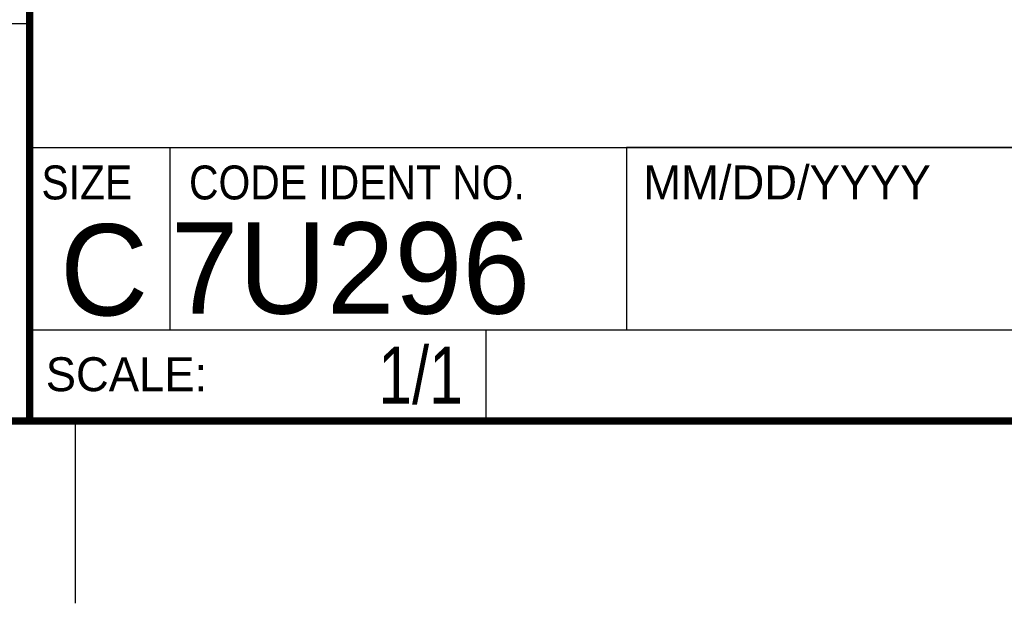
# Model space of a CAD drawing. Header units: inches. Extents: x 0 to 22, y 0 to 17.
# Tile 19 of 30: x 16.3 to 19, y 0 to 1.6. Entities that reach past the tile are written whole.
import ezdxf

# ---------------------------------------------------------------- set-up
doc = ezdxf.new("R2010")
doc.units = ezdxf.units.IN
doc.header["$LTSCALE"] = 1.21
doc.header["$MEASUREMENT"] = 0
doc.layers.get('0').update_dxf_attribs({"linetype": 'CONTINUOUS'})
doc.layers.add('DETAIL', color=7, linetype='CONTINUOUS')
doc.styles.get("Standard").update_dxf_attribs({"font": 'txt', "width": 0.8})
doc.styles.add('TEXTSTYLE_2', font='txt')
doc.styles.add('TEXTSTYLE_3', font='txt', dxfattribs={"width": 0.9})

msp = doc.modelspace()

# ---------------------------------------------------------------- linework, layer by layer
at = {"color": 2, "linetype": 'CONTINUOUS'}
for p, q in [((16.3737, 2.9596), (16.3737, 1.2496)), ((16.375, 1.5888), (13.61, 1.5888)), ((16.3737, 1.2496), (21.5037, 1.2496)), ((16.76, 0.75), (16.76, 1.25)), ((18.01, 1.25), (21.5, 1.25)), ((18.01, 1.25), (18.01, 0.75)), ((16.3748, 0.7501), (17.6248, 0.7501)), ((16.3748, 0.7501), (16.3748, 0.5001)), ((16.375, 0.75), (21.5, 0.75)), ((17.6248, 0.7501), (17.6248, 0.5001)), ((18.01, 0.75), (21.5, 0.75)), ((16.3748, 0.5001), (17.6248, 0.5001)), ((16.5, 0), (16.5, 0.5))]:
    msp.add_line(p, q, dxfattribs=at)
at = {"color": 7, "linetype": 'CONTINUOUS', "const_width": 0.02}
for points in [[(16.375, 2.96), (16.375, 0.5)], [(0.5, 0.5), (21.5, 0.5)]]:
    msp.add_lwpolyline(points, dxfattribs=at)

# ---------------------------------------------------------------- texts
at = {"color": 2, "linetype": 'CONTINUOUS', "char_height": 0.093, "attachment_point": 1, "line_spacing_factor": 0.9}
for s, insert, width, style in [('SIZE', (16.407, 1.2002), 0.3348, 'TEXTSTYLE_3'), ('CODE IDENT NO.', (16.8114, 1.2002), 1.1718, 'TEXTSTYLE_3'), ('MM/DD/YYYY', (18.0565, 1.2002), 0.93, 'TEXTSTYLE_2'), ('SCALE:', (16.4187, 0.6745), 0.558, 'TEXTSTYLE_2')]:
    msp.add_mtext(s, dxfattribs=dict(at, insert=insert, width=width, style=style))
at = {"color": 7, "linetype": 'CONTINUOUS', "char_height": 0.25, "line_spacing_factor": 0.9, "style": 'TEXTSTYLE_2'}
for s, insert, width, attachment_point in [('C', (16.5785, 1.0393), 0.25, 2), ('7U296', (16.7614, 1.0441), 1.25, 1)]:
    msp.add_mtext(s, dxfattribs=dict(at, insert=insert, width=width, attachment_point=attachment_point))
at = {"layer": 'DETAIL', "color": 7, "linetype": 'CONTINUOUS', "insert": (17.5623, 0.7032), "char_height": 0.15625, "width": 0.375, "attachment_point": 3, "line_spacing_factor": 0.9}
msp.add_mtext('1/1', dxfattribs=at)

doc.saveas('drawing.dxf')
